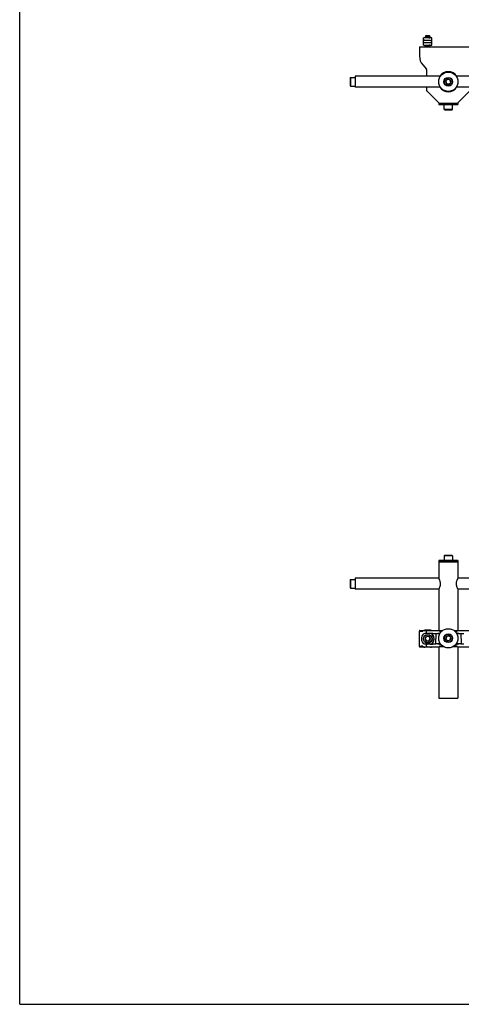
# Model space of a CAD drawing. Header units: inches. Extents: x 0 to 88, y 0 to 68.
# Tile 1 of 8: x 0 to 20.1, y 0 to 44.7. Entities that reach past the tile are written whole.
import ezdxf

# ---------------------------------------------------------------- set-up
doc = ezdxf.new("R2010")
doc.units = ezdxf.units.IN
doc.header["$LTSCALE"] = 4.84
doc.header["$MEASUREMENT"] = 0
doc.layers.get('0').update_dxf_attribs({"linetype": 'CONTINUOUS'})
for name, color, linetype in [('206380_1_BL2', 7, 'CONTINUOUS'), ('206381_206381_1_BL4', 7, 'CONTINUOUS'), ('206385_0_875OD_1_BL7', 7, 'CONTINUOUS'), ('206386_1_BL1', 7, 'CONTINUOUS'), ('206685_1_BL19', 7, 'CONTINUOUS'), ('807_2859_91760A321_1_BL5', 7, 'CONTINUOUS'), ('911_709_91090A107_1_BL33', 7, 'CONTINUOUS'), ('911_709_91090A107_1_BL6', 7, 'CONTINUOUS'), ('9206XXM_920614M_1_BL3', 7, 'CONTINUOUS'), ('9206XXM_920614M_1_BL8', 7, 'CONTINUOUS'), ('9206XXM_9206150M_1_BL0', 7, 'CONTINUOUS')]:
    doc.layers.add(name, color=color, linetype=linetype)

# ---------------------------------------------------------------- blocks, each defined once
blk = doc.blocks.new('9206XXM_9206150M_1_BL0', base_point=(15.118, 30.498))
at = {"layer": '9206XXM_9206150M_1_BL0', "color": 7, "linetype": 'CONTINUOUS'}
for p, q in [((15, 42.074), (15.02, 42.094)), ((15, 42.074), (15, 41.72)), ((15.02, 42.094), (15.02, 41.7)), ((15.02, 42.094), (15.236, 42.094)), ((15, 41.72), (15.02, 41.7)), ((15.02, 41.7), (15.236, 41.7)), ((15, 19.277), (15.02, 19.297)), ((15, 19.277), (15, 18.923)), ((15.02, 19.297), (15.02, 18.903)), ((15.02, 19.297), (15.236, 19.297)), ((15, 18.922), (15.02, 18.903)), ((15.02, 18.903), (15.236, 18.903))]:
    blk.add_line(p, q, dxfattribs=at)
blk = doc.blocks.new('206386_1_BL1', base_point=(17.891, 30.498))
at = {"layer": '206386_1_BL1', "color": 7, "linetype": 'CONTINUOUS'}
for p, q in [((15.236, 42.147), (15.236, 41.647)), ((19.103, 42.147), (15.236, 42.147)), ((20.546, 42.147), (19.82, 42.147)), ((19.102, 41.647), (15.236, 41.647)), ((20.546, 41.647), (19.82, 41.647)), ((15.236, 19.35), (15.236, 18.85)), ((19.027, 19.35), (15.236, 19.35)), ((20.546, 19.35), (19.896, 19.35)), ((19.027, 18.85), (15.236, 18.85)), ((20.546, 18.85), (19.896, 18.85))]:
    blk.add_line(p, q, dxfattribs=at)
blk = doc.blocks.new('206380_1_BL2', base_point=(38.582, 29.85))
at = {"layer": '206380_1_BL2', "color": 7, "linetype": 'CONTINUOUS'}
for p, q in [((18.146, 43.476), (18.15, 43.061)), ((18.146, 43.476), (20.776, 43.476)), ((18.15, 43.061), (18.157, 43.061)), ((18.317, 42.679), (18.298, 42.663)), ((18.298, 42.663), (18.467, 42.462)), ((18.473, 42.446), (18.473, 42.147)), ((18.473, 41.647), (18.473, 41.498)), ((18.481, 41.481), (19.045, 40.916)), ((19.878, 40.916), (20.442, 41.481)), ((19.151, 40.909), (19.063, 40.909)), ((19.86, 40.909), (19.772, 40.909)), ((18.146, 16.25), (18.146, 16.95)), ((18.171, 16.975), (19.024, 16.975)), ((18.634, 16.836), (18.395, 16.836)), ((18.473, 16.869), (18.473, 16.941)), ((18.757, 16.843), (18.887, 16.843)), ((18.987, 16.849), (18.987, 16.849)), ((18.989, 16.849), (18.99, 16.849)), ((18.991, 16.96), (18.99, 16.96)), ((18.99, 16.849), (18.991, 16.849)), ((18.993, 16.96), (18.991, 16.96)), ((18.991, 16.849), (18.992, 16.849)), ((18.992, 16.849), (18.995, 16.849)), ((18.995, 16.96), (18.993, 16.96)), ((18.993, 16.836), (19.024, 16.836)), ((18.999, 16.96), (18.995, 16.96)), ((18.995, 16.849), (18.998, 16.849)), ((18.998, 16.849), (19.004, 16.85)), ((19.003, 16.96), (18.999, 16.96)), ((19.009, 16.96), (19.003, 16.96)), ((19.004, 16.85), (19.013, 16.85)), ((19.019, 16.959), (19.009, 16.96)), ((19.013, 16.85), (19.023, 16.85)), ((19.033, 16.959), (19.019, 16.959)), ((19.023, 16.85), (19.039, 16.85)), ((19.05, 16.959), (19.033, 16.959)), ((19.039, 16.85), (19.059, 16.851)), ((19.071, 16.958), (19.05, 16.959)), ((19.059, 16.851), (19.083, 16.851)), ((19.063, 16.952), (19.178, 16.952)), ((19.094, 16.857), (19.063, 16.857)), ((19.094, 16.958), (19.071, 16.958)), ((19.083, 16.851), (19.09, 16.851)), ((19.121, 16.958), (19.094, 16.958)), ((19.152, 16.958), (19.121, 16.958)), ((19.184, 16.957), (19.152, 16.958)), ((19.747, 16.958), (19.739, 16.957)), ((19.745, 16.952), (19.86, 16.952)), ((19.779, 16.958), (19.747, 16.958)), ((19.812, 16.958), (19.779, 16.958)), ((19.84, 16.958), (19.812, 16.958)), ((19.86, 16.857), (19.829, 16.857)), ((19.832, 16.851), (19.856, 16.851)), ((19.864, 16.959), (19.84, 16.958)), ((19.856, 16.851), (19.876, 16.851)), ((19.884, 16.959), (19.864, 16.959)), ((19.876, 16.851), (19.892, 16.85)), ((19.9, 16.959), (19.884, 16.959)), ((19.892, 16.85), (19.906, 16.85)), ((19.899, 16.975), (20.751, 16.975)), ((19.899, 16.836), (19.93, 16.836)), ((19.91, 16.959), (19.9, 16.959)), ((19.906, 16.85), (19.916, 16.85)), ((19.919, 16.96), (19.91, 16.959)), ((19.916, 16.85), (19.922, 16.85)), ((19.925, 16.96), (19.919, 16.96)), ((19.922, 16.85), (19.926, 16.849)), ((19.928, 16.96), (19.925, 16.96)), ((19.926, 16.849), (19.929, 16.849)), ((19.93, 16.96), (19.928, 16.96)), ((19.929, 16.849), (19.931, 16.849)), ((19.932, 16.96), (19.93, 16.96)), ((19.931, 16.849), (19.932, 16.849)), ((19.933, 16.96), (19.932, 16.96)), ((19.934, 16.96), (19.933, 16.96)), ((19.936, 16.96), (19.936, 16.96)), ((20.036, 16.843), (20.166, 16.843)), ((19.024, 16.225), (18.171, 16.225)), ((18.395, 16.364), (18.634, 16.364)), ((18.473, 16.259), (18.473, 16.331)), ((18.887, 16.356), (18.757, 16.356)), ((18.987, 16.239), (18.987, 16.239)), ((18.989, 16.239), (18.99, 16.239)), ((18.991, 16.35), (18.99, 16.35)), ((18.99, 16.239), (18.991, 16.239)), ((18.993, 16.35), (18.991, 16.35)), ((18.991, 16.239), (18.992, 16.239)), ((18.992, 16.239), (18.995, 16.239)), ((19.024, 16.363), (18.993, 16.363)), ((18.995, 16.35), (18.993, 16.35)), ((18.999, 16.35), (18.995, 16.35)), ((18.995, 16.239), (18.998, 16.239)), ((18.998, 16.239), (19.004, 16.24)), ((19.003, 16.35), (18.999, 16.35)), ((19.009, 16.35), (19.003, 16.35)), ((19.004, 16.24), (19.013, 16.24)), ((19.019, 16.349), (19.009, 16.35)), ((19.013, 16.24), (19.023, 16.24)), ((19.033, 16.349), (19.019, 16.349)), ((19.023, 16.24), (19.039, 16.24)), ((19.05, 16.349), (19.033, 16.349)), ((19.039, 16.24), (19.059, 16.241)), ((19.071, 16.348), (19.05, 16.349)), ((19.059, 16.241), (19.083, 16.241)), ((19.063, 16.342), (19.123, 16.342)), ((19.233, 16.247), (19.063, 16.247)), ((19.094, 16.348), (19.071, 16.348)), ((19.083, 16.241), (19.111, 16.241)), ((19.119, 16.348), (19.094, 16.348)), ((19.111, 16.241), (19.144, 16.242)), ((19.144, 16.242), (19.176, 16.242)), ((19.176, 16.242), (19.211, 16.242)), ((19.211, 16.242), (19.241, 16.242)), ((19.682, 16.242), (19.719, 16.242)), ((19.86, 16.247), (19.69, 16.247)), ((19.719, 16.242), (19.754, 16.242)), ((19.754, 16.242), (19.787, 16.241)), ((19.787, 16.241), (19.816, 16.241)), ((19.8, 16.342), (19.86, 16.342)), ((19.812, 16.348), (19.804, 16.348)), ((19.84, 16.348), (19.812, 16.348)), ((19.816, 16.241), (19.841, 16.241)), ((19.864, 16.349), (19.84, 16.348)), ((19.841, 16.241), (19.863, 16.241)), ((19.863, 16.241), (19.882, 16.24)), ((19.884, 16.349), (19.864, 16.349)), ((19.882, 16.24), (19.897, 16.24)), ((19.9, 16.349), (19.884, 16.349)), ((19.897, 16.24), (19.91, 16.24)), ((19.93, 16.363), (19.899, 16.363)), ((20.751, 16.225), (19.899, 16.225)), ((19.91, 16.349), (19.9, 16.349)), ((19.919, 16.35), (19.91, 16.349)), ((19.91, 16.24), (19.919, 16.24)), ((19.925, 16.35), (19.919, 16.35)), ((19.919, 16.24), (19.924, 16.239)), ((19.924, 16.239), (19.928, 16.239)), ((19.928, 16.35), (19.925, 16.35)), ((19.93, 16.35), (19.928, 16.35)), ((19.928, 16.239), (19.93, 16.239)), ((19.932, 16.35), (19.93, 16.35)), ((19.933, 16.35), (19.932, 16.35)), ((19.934, 16.35), (19.933, 16.35)), ((19.936, 16.35), (19.936, 16.35)), ((20.166, 16.356), (20.036, 16.356))]:
    blk.add_line(p, q, dxfattribs=at)
for points in [[(18.99, 16.96), (18.989, 16.96), (18.988, 16.96), (18.988, 16.96), (18.988, 16.96), (18.987, 16.96), (18.987, 16.96), (18.987, 16.96)], [(18.987, 16.849), (18.987, 16.849), (18.987, 16.849), (18.988, 16.849), (18.988, 16.849), (18.988, 16.849), (18.989, 16.849)], [(19.932, 16.849), (19.934, 16.849), (19.934, 16.849), (19.935, 16.849), (19.935, 16.849), (19.935, 16.849), (19.935, 16.849), (19.936, 16.849), (19.936, 16.849)], [(19.936, 16.96), (19.936, 16.96), (19.936, 16.96), (19.935, 16.96), (19.935, 16.96), (19.935, 16.96), (19.934, 16.96)], [(18.99, 16.35), (18.989, 16.35), (18.988, 16.35), (18.988, 16.35), (18.988, 16.35), (18.987, 16.35), (18.987, 16.35), (18.987, 16.35)], [(18.987, 16.239), (18.987, 16.239), (18.987, 16.239), (18.988, 16.239), (18.988, 16.239), (18.988, 16.239), (18.989, 16.239)], [(19.93, 16.239), (19.932, 16.239), (19.932, 16.239)], [(19.932, 16.239), (19.934, 16.239), (19.934, 16.239), (19.935, 16.239), (19.935, 16.239), (19.935, 16.239), (19.935, 16.239), (19.936, 16.239), (19.936, 16.239)], [(19.936, 16.35), (19.936, 16.35), (19.936, 16.35), (19.935, 16.35), (19.935, 16.35), (19.935, 16.35), (19.934, 16.35)]]:
    blk.add_lwpolyline(points, dxfattribs=at)
for centre, radius, start, end in [((18.775, 43.067), 0.625, 180.5, 220.2173), ((18.448, 42.446), 0.025, 360, 40.2173), ((19.461, 41.897), 0.454, 33.4838, 146.5164), ((19.461, 41.897), 0.454, 213.4838, 326.5164), ((18.498, 41.498), 0.025, 180, 225), ((19.063, 40.934), 0.025, 225, 270), ((19.86, 40.934), 0.025, 270, 315), ((18.175, 16.946), 0.025, 134.997, 179.9956), ((18.524, 16.6), 0.288, 133.5992, 226.4008), ((18.395, 16.735), 0.101, 90, 133.5992), ((18.498, 16.941), 0.025, 90.0017, 179.9959), ((18.498, 16.869), 0.025, 180.0041, 269.9983), ((18.764, -1.571), 18.414, 90.0223, 90.3933), ((18.641, 16.698), 0.135, 40.0716, 42.5562), ((18.524, 16.6), 0.288, 319.9326, 40.0674), ((18.524, 16.6), 0.294, 318.7126, 41.2874), ((18.175, 16.253), 0.025, 180.0083, 269.9916), ((18.395, 16.465), 0.101, 226.4008, 270), ((18.498, 16.331), 0.025, 90.0017, 179.9959), ((18.498, 16.259), 0.025, 180.0041, 269.9983), ((18.784, 40.241), 23.885, 269.6491, 269.9352), ((18.641, 16.501), 0.135, 317.4438, 319.9284)]:
    blk.add_arc(centre, radius, start, end, dxfattribs=at)
for centre, major_axis, start_param, end_param in [((18.171, 16.95), (0.0177, -0.0177), 2.356233, 3.926953), ((18.171, 16.25), (0.0177, 0.0177), -3.926953, -2.356233)]:
    blk.add_ellipse(centre, major_axis=major_axis, ratio=0.999924, start_param=start_param, end_param=end_param, dxfattribs=at)
for points, knots in [([(18.15, 16.946), (18.15, 16.946), (18.15, 16.946), (18.15, 16.946), (18.151, 16.946), (18.152, 16.946), (18.153, 16.946), (18.154, 16.945), (18.156, 16.945), (18.158, 16.945), (18.161, 16.945), (18.166, 16.945), (18.173, 16.945), (18.181, 16.944), (18.189, 16.944), (18.199, 16.944), (18.21, 16.944), (18.223, 16.944), (18.241, 16.943), (18.266, 16.943), (18.287, 16.943), (18.298, 16.943)], [0, 0, 0, 0, 0.000754, 0.001961, 0.005814, 0.011622, 0.019394, 0.029132, 0.040835, 0.054501, 0.070124, 0.107209, 0.152018, 0.20448, 0.264492, 0.331935, 0.406685, 0.488607, 0.577551, 0.775869, 1, 1, 1, 1]), ([(18.317, 16.968), (18.316, 16.968), (18.313, 16.967), (18.31, 16.966), (18.306, 16.963), (18.302, 16.959), (18.299, 16.952), (18.298, 16.946), (18.298, 16.943)], [0, 0, 0, 0, 0.108137, 0.219451, 0.335781, 0.458425, 0.721138, 1, 1, 1, 1]), ([(18.74, 16.789), (18.733, 16.796), (18.718, 16.81), (18.692, 16.824), (18.664, 16.834), (18.644, 16.836), (18.634, 16.836)], [0, 0, 0, 0, 0.250082, 0.500033, 0.750027, 1, 1, 1, 1]), ([(18.298, 16.257), (18.287, 16.257), (18.266, 16.256), (18.241, 16.256), (18.223, 16.256), (18.21, 16.255), (18.199, 16.255), (18.189, 16.255), (18.181, 16.255), (18.173, 16.255), (18.166, 16.254), (18.161, 16.254), (18.158, 16.254), (18.156, 16.254), (18.154, 16.254), (18.153, 16.254), (18.152, 16.254), (18.151, 16.254), (18.15, 16.253), (18.15, 16.253), (18.15, 16.253), (18.15, 16.253)], [0, 0, 0, 0, 0.224131, 0.422449, 0.511393, 0.593315, 0.668065, 0.735508, 0.79552, 0.847982, 0.892791, 0.929876, 0.945499, 0.959165, 0.970868, 0.980606, 0.988378, 0.994186, 0.998039, 0.999246, 1, 1, 1, 1]), ([(18.298, 16.257), (18.298, 16.253), (18.299, 16.247), (18.302, 16.241), (18.303, 16.239)], [0, 0, 0, 0, 0.514842, 1, 1, 1, 1]), ([(18.303, 16.239), (18.305, 16.237), (18.308, 16.234), (18.313, 16.232), (18.316, 16.232), (18.317, 16.232)], [0, 0, 0, 0, 0.519978, 0.763318, 1, 1, 1, 1]), ([(18.634, 16.364), (18.644, 16.364), (18.664, 16.366), (18.692, 16.375), (18.718, 16.39), (18.733, 16.403), (18.74, 16.41)], [0, 0, 0, 0, 0.249973, 0.499967, 0.749918, 1, 1, 1, 1])]:
    blk.add_open_spline(points, degree=3, knots=knots, dxfattribs=at)
blk = doc.blocks.new('9206XXM_920614M_1_BL3', base_point=(38.763, 31.122))
at = {"layer": '9206XXM_920614M_1_BL3', "color": 7, "linetype": 'CONTINUOUS'}
for p, q in [((19.439, 42.009), (19.354, 41.933)), ((19.354, 41.933), (19.376, 41.822)), ((19.376, 41.822), (19.484, 41.786)), ((19.547, 41.972), (19.439, 42.009)), ((19.484, 41.786), (19.569, 41.861)), ((19.569, 41.861), (19.547, 41.972)), ((19.284, 20.387), (19.265, 20.367)), ((19.265, 20.367), (19.265, 20.151)), ((19.658, 20.367), (19.265, 20.367)), ((19.639, 20.387), (19.284, 20.387)), ((19.639, 20.387), (19.658, 20.367)), ((19.658, 20.367), (19.658, 20.151))]:
    blk.add_line(p, q, dxfattribs=at)
for radius in [0.197, 0.177, 0.114]:
    blk.add_circle((19.461, 41.897), radius, dxfattribs=at)
blk = doc.blocks.new('206381_206381_1_BL4', base_point=(38.763, 29.265))
at = {"layer": '206381_206381_1_BL4', "color": 7, "linetype": 'CONTINUOUS'}
for p, q in [((18.89, 16.802), (18.883, 16.398)), ((19.071, 16.817), (18.905, 16.817)), ((20.018, 16.817), (19.852, 16.817)), ((20.033, 16.802), (20.04, 16.398)), ((18.898, 16.383), (19.094, 16.383)), ((19.829, 16.383), (20.025, 16.383))]:
    blk.add_line(p, q, dxfattribs=at)
for centre, radius, start, end in [((19.461, 41.897), 0.453, 33.5387, 146.4613), ((19.461, 41.897), 0.453, 213.5387, 326.4613), ((19.221, 41.4), 0.0992, 58.8193, 63.8212), ((19.702, 41.4), 0.0992, 116.1793, 121.1782), ((18.905, 16.802), 0.015, 90, 179), ((20.018, 16.802), 0.015, 1, 90), ((18.898, 16.398), 0.015, 179, 270), ((20.025, 16.398), 0.015, 270, 1)]:
    blk.add_arc(centre, radius, start, end, dxfattribs=at)
blk = doc.blocks.new('807_2859_91760A321_1_BL5', base_point=(18.524, 30.192))
at = {"layer": '807_2859_91760A321_1_BL5', "color": 7, "linetype": 'CONTINUOUS'}
for p, q in [((18.432, 43.949), (18.406, 43.934)), ((18.406, 43.929), (18.406, 43.934)), ((18.406, 43.934), (18.406, 43.934)), ((18.406, 43.929), (18.406, 43.928)), ((18.406, 43.928), (18.431, 43.914)), ((18.432, 43.91), (18.406, 43.895)), ((18.406, 43.894), (18.406, 43.895)), ((18.406, 43.889), (18.406, 43.894)), ((18.406, 43.889), (18.407, 43.888)), ((18.406, 43.889), (18.406, 43.889)), ((18.441, 43.981), (18.415, 43.963)), ((18.415, 43.962), (18.431, 43.953)), ((18.431, 43.953), (18.431, 43.949)), ((18.431, 43.914), (18.431, 43.909)), ((18.607, 43.981), (18.441, 43.981)), ((18.607, 43.981), (18.617, 43.973)), ((18.614, 43.972), (18.617, 43.973)), ((18.616, 43.972), (18.617, 43.973)), ((18.616, 43.933), (18.642, 43.948)), ((18.616, 43.894), (18.642, 43.908)), ((18.617, 43.973), (18.617, 43.968)), ((18.642, 43.954), (18.617, 43.968)), ((18.617, 43.933), (18.617, 43.929)), ((18.642, 43.915), (18.617, 43.929)), ((18.617, 43.894), (18.617, 43.889)), ((18.619, 43.888), (18.617, 43.89)), ((18.642, 43.953), (18.642, 43.954)), ((18.642, 43.948), (18.642, 43.953)), ((18.642, 43.948), (18.642, 43.948)), ((18.642, 43.914), (18.642, 43.915)), ((18.642, 43.909), (18.642, 43.914)), ((18.642, 43.909), (18.642, 43.908)), ((18.429, 43.554), (18.406, 43.54)), ((18.406, 43.535), (18.406, 43.54)), ((18.406, 43.54), (18.406, 43.54)), ((18.406, 43.535), (18.406, 43.534)), ((18.406, 43.534), (18.431, 43.52)), ((18.432, 43.516), (18.406, 43.501)), ((18.406, 43.496), (18.406, 43.501)), ((18.406, 43.501), (18.406, 43.501)), ((18.406, 43.496), (18.406, 43.495)), ((18.406, 43.495), (18.431, 43.481)), ((18.431, 43.52), (18.431, 43.516)), ((18.431, 43.481), (18.431, 43.476)), ((18.432, 43.477), (18.431, 43.476)), ((18.616, 43.539), (18.641, 43.554)), ((18.616, 43.5), (18.642, 43.515)), ((18.617, 43.54), (18.617, 43.535)), ((18.642, 43.521), (18.617, 43.535)), ((18.617, 43.5), (18.617, 43.496)), ((18.642, 43.481), (18.617, 43.496)), ((18.641, 43.554), (18.636, 43.553)), ((18.642, 43.52), (18.642, 43.521)), ((18.642, 43.515), (18.642, 43.52)), ((18.642, 43.515), (18.642, 43.515)), ((18.642, 43.476), (18.642, 43.481)), ((18.642, 43.481), (18.642, 43.481)), ((18.489, 16.708), (18.413, 16.624)), ((18.413, 16.624), (18.448, 16.515)), ((18.6, 16.684), (18.489, 16.708)), ((18.559, 16.491), (18.635, 16.576)), ((18.635, 16.576), (18.6, 16.684)), ((18.448, 16.515), (18.559, 16.491))]:
    blk.add_line(p, q, dxfattribs=at)
for radius in [0.197, 0.185, 0.114]:
    blk.add_circle((18.524, 16.6), radius, dxfattribs=at)
for points, knots in [([(18.406, 43.934), (18.406, 43.934), (18.407, 43.934), (18.408, 43.935), (18.409, 43.935), (18.41, 43.935), (18.411, 43.935), (18.414, 43.936), (18.417, 43.936), (18.421, 43.937), (18.427, 43.937), (18.433, 43.938), (18.44, 43.938), (18.447, 43.939), (18.455, 43.94), (18.463, 43.94), (18.475, 43.941), (18.491, 43.942), (18.511, 43.943), (18.531, 43.944), (18.551, 43.945), (18.57, 43.946), (18.587, 43.947), (18.601, 43.948), (18.611, 43.949), (18.617, 43.949), (18.623, 43.95), (18.628, 43.95), (18.633, 43.951), (18.635, 43.951), (18.636, 43.951)], [0, 0, 0, 0, 0.002627, 0.006117, 0.010494, 0.015767, 0.021933, 0.028985, 0.045706, 0.065821, 0.089187, 0.115635, 0.144974, 0.176992, 0.211454, 0.248113, 0.286697, 0.368509, 0.454509, 0.542184, 0.628968, 0.712328, 0.789824, 0.859192, 0.890183, 0.91841, 0.943671, 0.965791, 0.984612, 1, 1, 1, 1]), ([(18.636, 43.946), (18.635, 43.946), (18.632, 43.946), (18.628, 43.945), (18.623, 43.945), (18.617, 43.944), (18.61, 43.944), (18.6, 43.943), (18.585, 43.942), (18.567, 43.941), (18.547, 43.94), (18.526, 43.939), (18.506, 43.937), (18.486, 43.936), (18.467, 43.935), (18.452, 43.934), (18.442, 43.934), (18.434, 43.933), (18.428, 43.933), (18.422, 43.932), (18.418, 43.932), (18.415, 43.931), (18.413, 43.931), (18.412, 43.931), (18.41, 43.93), (18.409, 43.93), (18.408, 43.93), (18.407, 43.93), (18.406, 43.929), (18.406, 43.929), (18.406, 43.929), (18.406, 43.929), (18.406, 43.929), (18.406, 43.929)], [0, 0, 0, 0, 0.015886, 0.035412, 0.058431, 0.084763, 0.114219, 0.146573, 0.218961, 0.299682, 0.386223, 0.47589, 0.565895, 0.653433, 0.735785, 0.810398, 0.844067, 0.874958, 0.902832, 0.927474, 0.948695, 0.957971, 0.966333, 0.973767, 0.980262, 0.985811, 0.990409, 0.994064, 0.996801, 0.997846, 0.998699, 0.999395, 1, 1, 1, 1]), ([(18.406, 43.895), (18.406, 43.895), (18.407, 43.895), (18.408, 43.895), (18.409, 43.896), (18.41, 43.896), (18.411, 43.896), (18.414, 43.896), (18.417, 43.897), (18.421, 43.897), (18.427, 43.898), (18.433, 43.899), (18.44, 43.899), (18.447, 43.9), (18.455, 43.9), (18.463, 43.901), (18.475, 43.901), (18.491, 43.902), (18.511, 43.903), (18.531, 43.904), (18.551, 43.905), (18.57, 43.907), (18.587, 43.908), (18.601, 43.909), (18.611, 43.909), (18.617, 43.91), (18.623, 43.91), (18.628, 43.911), (18.633, 43.911), (18.635, 43.912), (18.636, 43.912)], [0, 0, 0, 0, 0.002627, 0.006116, 0.010494, 0.015767, 0.021933, 0.028984, 0.045705, 0.065821, 0.089187, 0.115635, 0.144974, 0.176991, 0.211454, 0.248113, 0.286697, 0.368509, 0.454509, 0.542184, 0.628969, 0.712328, 0.789824, 0.859192, 0.890183, 0.918411, 0.943671, 0.965791, 0.984612, 1, 1, 1, 1]), ([(18.636, 43.907), (18.635, 43.907), (18.632, 43.906), (18.628, 43.906), (18.623, 43.905), (18.617, 43.905), (18.61, 43.904), (18.6, 43.903), (18.585, 43.903), (18.567, 43.902), (18.547, 43.9), (18.526, 43.899), (18.506, 43.898), (18.486, 43.897), (18.467, 43.896), (18.452, 43.895), (18.442, 43.894), (18.434, 43.894), (18.428, 43.893), (18.422, 43.893), (18.418, 43.892), (18.415, 43.892), (18.413, 43.891), (18.412, 43.891), (18.41, 43.891), (18.409, 43.891), (18.408, 43.89), (18.407, 43.89), (18.406, 43.89), (18.406, 43.89), (18.406, 43.89), (18.406, 43.89), (18.406, 43.889), (18.406, 43.889)], [0, 0, 0, 0, 0.015886, 0.035412, 0.05843, 0.084763, 0.114219, 0.146572, 0.21896, 0.299681, 0.386222, 0.475889, 0.565894, 0.653432, 0.735784, 0.810397, 0.844067, 0.874958, 0.902832, 0.927475, 0.948695, 0.957972, 0.966334, 0.973768, 0.980263, 0.985812, 0.99041, 0.994065, 0.996802, 0.997847, 0.998699, 0.999395, 1, 1, 1, 1]), ([(18.415, 43.963), (18.415, 43.963), (18.416, 43.963), (18.416, 43.963), (18.416, 43.963), (18.417, 43.963), (18.418, 43.963), (18.419, 43.963), (18.42, 43.963), (18.423, 43.964), (18.427, 43.964), (18.431, 43.964), (18.436, 43.965), (18.442, 43.965), (18.448, 43.965), (18.455, 43.966), (18.462, 43.966), (18.472, 43.966), (18.486, 43.967), (18.504, 43.967), (18.521, 43.968), (18.539, 43.968), (18.556, 43.969), (18.572, 43.97), (18.584, 43.97), (18.593, 43.971), (18.598, 43.971), (18.603, 43.971), (18.608, 43.972), (18.611, 43.972), (18.613, 43.972), (18.614, 43.972)], [0, 0, 0, 0, 0.000706, 0.001621, 0.004107, 0.007492, 0.011785, 0.016987, 0.023099, 0.038031, 0.056532, 0.078518, 0.103815, 0.132229, 0.163549, 0.197552, 0.233982, 0.272565, 0.355074, 0.442731, 0.53291, 0.622719, 0.709238, 0.789681, 0.861414, 0.893222, 0.921886, 0.947096, 0.96864, 0.98633, 1, 1, 1, 1]), ([(18.415, 43.962), (18.415, 43.962), (18.415, 43.962), (18.415, 43.962), (18.415, 43.962), (18.415, 43.963), (18.415, 43.963), (18.415, 43.963)], [0, 0, 0, 0, 0.318755, 0.53636, 0.63069, 0.732667, 1, 1, 1, 1]), ([(18.431, 43.953), (18.431, 43.953), (18.431, 43.953), (18.432, 43.954), (18.432, 43.954), (18.432, 43.954), (18.432, 43.954), (18.433, 43.954), (18.434, 43.955), (18.435, 43.955), (18.436, 43.955), (18.438, 43.956), (18.441, 43.956), (18.444, 43.957), (18.449, 43.957), (18.456, 43.958), (18.464, 43.959), (18.472, 43.959), (18.479, 43.96), (18.486, 43.961), (18.494, 43.961), (18.502, 43.962), (18.51, 43.962), (18.518, 43.963), (18.529, 43.963), (18.542, 43.964), (18.558, 43.965), (18.572, 43.967), (18.583, 43.967), (18.591, 43.968), (18.597, 43.969), (18.601, 43.969), (18.606, 43.97), (18.609, 43.97), (18.611, 43.971), (18.612, 43.971)], [0, 0, 0, 0, 0.000766, 0.001602, 0.00257, 0.003708, 0.006584, 0.010338, 0.015012, 0.020621, 0.027169, 0.034646, 0.052345, 0.073605, 0.098264, 0.126139, 0.190651, 0.226794, 0.265167, 0.305468, 0.347386, 0.390597, 0.434769, 0.479557, 0.524609, 0.614107, 0.700491, 0.781078, 0.853363, 0.885678, 0.915108, 0.941435, 0.96447, 0.984038, 1, 1, 1, 1]), ([(18.431, 43.914), (18.431, 43.914), (18.431, 43.914), (18.432, 43.914), (18.432, 43.914), (18.432, 43.915), (18.432, 43.915), (18.433, 43.915), (18.434, 43.915), (18.435, 43.916), (18.436, 43.916), (18.438, 43.916), (18.441, 43.917), (18.444, 43.917), (18.449, 43.918), (18.456, 43.919), (18.464, 43.919), (18.472, 43.92), (18.479, 43.921), (18.486, 43.921), (18.494, 43.922), (18.502, 43.922), (18.51, 43.923), (18.518, 43.923), (18.529, 43.924), (18.542, 43.925), (18.558, 43.926), (18.572, 43.927), (18.583, 43.928), (18.591, 43.929), (18.597, 43.929), (18.601, 43.93), (18.606, 43.93), (18.609, 43.931), (18.611, 43.931), (18.612, 43.932)], [0, 0, 0, 0, 0.000766, 0.001603, 0.002571, 0.003709, 0.006585, 0.01034, 0.015014, 0.020623, 0.02717, 0.034648, 0.052346, 0.073607, 0.098265, 0.126141, 0.190653, 0.226796, 0.265168, 0.30547, 0.347388, 0.390599, 0.434771, 0.479558, 0.52461, 0.614108, 0.700492, 0.781079, 0.853363, 0.885678, 0.915108, 0.941435, 0.964469, 0.984038, 1, 1, 1, 1]), ([(18.612, 43.966), (18.611, 43.966), (18.609, 43.965), (18.606, 43.965), (18.602, 43.964), (18.596, 43.964), (18.589, 43.963), (18.581, 43.962), (18.572, 43.962), (18.56, 43.961), (18.546, 43.96), (18.53, 43.959), (18.517, 43.958), (18.507, 43.957), (18.499, 43.956), (18.492, 43.956), (18.482, 43.955), (18.471, 43.955), (18.461, 43.954), (18.454, 43.953), (18.449, 43.952), (18.445, 43.952), (18.441, 43.951), (18.438, 43.951), (18.436, 43.95), (18.434, 43.95), (18.433, 43.95), (18.433, 43.949), (18.432, 43.949), (18.432, 43.949)], [0, 0, 0, 0, 0.015349, 0.03405, 0.055979, 0.080984, 0.139527, 0.172665, 0.208076, 0.284677, 0.367129, 0.453066, 0.540027, 0.583113, 0.625517, 0.666937, 0.707078, 0.782389, 0.849295, 0.878992, 0.905901, 0.929829, 0.95061, 0.968098, 0.982187, 0.987933, 0.992809, 0.996823, 1, 1, 1, 1]), ([(18.612, 43.927), (18.611, 43.927), (18.609, 43.926), (18.606, 43.926), (18.602, 43.925), (18.596, 43.924), (18.589, 43.924), (18.581, 43.923), (18.572, 43.922), (18.56, 43.921), (18.546, 43.92), (18.53, 43.919), (18.517, 43.918), (18.507, 43.918), (18.499, 43.917), (18.492, 43.917), (18.482, 43.916), (18.471, 43.915), (18.461, 43.914), (18.454, 43.913), (18.449, 43.913), (18.445, 43.912), (18.441, 43.912), (18.438, 43.911), (18.436, 43.911), (18.434, 43.91), (18.433, 43.91), (18.433, 43.91), (18.432, 43.91), (18.432, 43.91)], [0, 0, 0, 0, 0.015349, 0.03405, 0.055979, 0.080984, 0.139527, 0.172665, 0.208076, 0.284676, 0.367128, 0.453065, 0.540027, 0.583112, 0.625517, 0.666937, 0.707079, 0.782389, 0.849295, 0.878992, 0.905902, 0.929829, 0.95061, 0.968099, 0.982187, 0.987934, 0.992809, 0.996823, 1, 1, 1, 1]), ([(18.58, 43.888), (18.582, 43.889), (18.585, 43.889), (18.59, 43.889), (18.595, 43.89), (18.599, 43.89), (18.603, 43.891), (18.607, 43.891), (18.609, 43.892), (18.611, 43.892), (18.612, 43.892)], [0, 0, 0, 0, 0.169071, 0.32713, 0.473302, 0.606756, 0.726777, 0.832702, 0.923938, 1, 1, 1, 1]), ([(18.612, 43.971), (18.612, 43.971), (18.613, 43.971), (18.614, 43.972), (18.615, 43.972), (18.616, 43.972), (18.616, 43.972)], [0, 0, 0, 0, 0.323601, 0.597995, 0.82321, 1, 1, 1, 1]), ([(18.617, 43.968), (18.617, 43.968), (18.616, 43.968), (18.616, 43.968), (18.616, 43.967), (18.615, 43.967), (18.615, 43.967), (18.614, 43.967), (18.613, 43.966), (18.612, 43.966), (18.612, 43.966)], [0, 0, 0, 0, 0.0504, 0.114741, 0.199946, 0.309001, 0.44319, 0.60301, 0.788619, 1, 1, 1, 1]), ([(18.612, 43.932), (18.612, 43.932), (18.613, 43.932), (18.614, 43.932), (18.615, 43.933), (18.616, 43.933), (18.616, 43.933)], [0, 0, 0, 0, 0.324002, 0.598484, 0.823547, 1, 1, 1, 1]), ([(18.617, 43.929), (18.617, 43.929), (18.616, 43.928), (18.616, 43.928), (18.616, 43.928), (18.615, 43.928), (18.615, 43.927), (18.614, 43.927), (18.613, 43.927), (18.612, 43.927), (18.612, 43.927)], [0, 0, 0, 0, 0.050445, 0.11481, 0.200031, 0.309104, 0.443293, 0.603095, 0.788668, 1, 1, 1, 1]), ([(18.612, 43.892), (18.612, 43.892), (18.613, 43.893), (18.614, 43.893), (18.615, 43.893), (18.616, 43.893), (18.616, 43.894)], [0, 0, 0, 0, 0.324001, 0.598481, 0.823544, 1, 1, 1, 1]), ([(18.617, 43.889), (18.617, 43.889), (18.616, 43.889), (18.616, 43.889), (18.616, 43.889), (18.616, 43.889), (18.616, 43.888)], [0, 0, 0, 0, 0.171489, 0.38286, 0.655651, 1, 1, 1, 1]), ([(18.617, 43.973), (18.617, 43.973), (18.617, 43.973), (18.617, 43.973), (18.617, 43.973), (18.617, 43.973), (18.617, 43.973), (18.617, 43.973), (18.617, 43.973)], [0, 0, 0, 0, 0.317087, 0.533857, 0.628309, 0.730654, 0.852228, 1, 1, 1, 1]), ([(18.636, 43.951), (18.637, 43.951), (18.638, 43.952), (18.639, 43.952), (18.64, 43.952), (18.641, 43.952), (18.641, 43.953), (18.642, 43.953), (18.642, 43.953), (18.642, 43.953), (18.642, 43.953)], [0, 0, 0, 0, 0.218312, 0.409364, 0.57302, 0.709263, 0.818368, 0.86303, 0.901359, 1, 1, 1, 1]), ([(18.642, 43.948), (18.641, 43.948), (18.641, 43.948), (18.641, 43.947), (18.64, 43.947), (18.638, 43.947), (18.637, 43.947), (18.636, 43.946)], [0, 0, 0, 0, 0.071374, 0.157694, 0.37642, 0.657248, 1, 1, 1, 1]), ([(18.636, 43.912), (18.637, 43.912), (18.638, 43.912), (18.639, 43.912), (18.64, 43.913), (18.641, 43.913), (18.641, 43.913), (18.642, 43.913), (18.642, 43.914), (18.642, 43.914), (18.642, 43.914)], [0, 0, 0, 0, 0.218323, 0.409386, 0.573067, 0.709362, 0.81852, 0.863184, 0.901502, 1, 1, 1, 1]), ([(18.642, 43.908), (18.641, 43.908), (18.641, 43.908), (18.641, 43.908), (18.64, 43.908), (18.638, 43.907), (18.637, 43.907), (18.636, 43.907)], [0, 0, 0, 0, 0.071388, 0.157719, 0.376451, 0.657267, 1, 1, 1, 1]), ([(18.406, 43.54), (18.406, 43.541), (18.407, 43.541), (18.407, 43.541), (18.408, 43.541), (18.409, 43.541), (18.411, 43.542), (18.413, 43.542), (18.416, 43.542), (18.42, 43.543), (18.424, 43.543), (18.428, 43.544), (18.433, 43.544), (18.44, 43.545), (18.45, 43.546), (18.462, 43.546), (18.476, 43.547), (18.491, 43.548), (18.506, 43.549), (18.522, 43.55), (18.537, 43.55), (18.553, 43.551), (18.568, 43.552), (18.582, 43.553), (18.591, 43.554), (18.595, 43.554)], [0, 0, 0, 0, 0.002398, 0.005424, 0.009096, 0.013425, 0.024056, 0.037299, 0.053113, 0.071436, 0.092184, 0.115274, 0.1406, 0.168053, 0.228854, 0.29661, 0.370128, 0.448115, 0.529202, 0.611957, 0.694916, 0.776615, 0.855615, 0.930517, 1, 1, 1, 1]), ([(18.636, 43.553), (18.635, 43.552), (18.632, 43.552), (18.628, 43.552), (18.623, 43.551), (18.617, 43.55), (18.61, 43.55), (18.6, 43.549), (18.585, 43.548), (18.567, 43.547), (18.547, 43.546), (18.526, 43.545), (18.506, 43.544), (18.486, 43.543), (18.467, 43.542), (18.452, 43.541), (18.442, 43.54), (18.434, 43.539), (18.428, 43.539), (18.422, 43.538), (18.418, 43.538), (18.415, 43.537), (18.413, 43.537), (18.412, 43.537), (18.41, 43.537), (18.409, 43.536), (18.408, 43.536), (18.407, 43.536), (18.406, 43.536), (18.406, 43.535), (18.406, 43.535), (18.406, 43.535), (18.406, 43.535), (18.406, 43.535)], [0, 0, 0, 0, 0.015886, 0.035412, 0.05843, 0.084763, 0.114219, 0.146572, 0.218961, 0.299681, 0.386223, 0.47589, 0.565895, 0.653433, 0.735785, 0.810398, 0.844067, 0.874959, 0.902832, 0.927475, 0.948695, 0.957972, 0.966333, 0.973767, 0.980262, 0.985811, 0.990409, 0.994064, 0.996801, 0.997847, 0.998699, 0.999395, 1, 1, 1, 1]), ([(18.406, 43.501), (18.406, 43.501), (18.407, 43.501), (18.408, 43.502), (18.409, 43.502), (18.41, 43.502), (18.411, 43.502), (18.414, 43.503), (18.417, 43.503), (18.421, 43.504), (18.427, 43.504), (18.433, 43.505), (18.44, 43.505), (18.447, 43.506), (18.455, 43.507), (18.463, 43.507), (18.475, 43.508), (18.491, 43.509), (18.511, 43.51), (18.531, 43.511), (18.551, 43.512), (18.57, 43.513), (18.587, 43.514), (18.601, 43.515), (18.611, 43.516), (18.617, 43.516), (18.623, 43.517), (18.628, 43.517), (18.633, 43.518), (18.635, 43.518), (18.636, 43.518)], [0, 0, 0, 0, 0.002627, 0.006117, 0.010494, 0.015767, 0.021933, 0.028985, 0.045706, 0.065821, 0.089187, 0.115635, 0.144974, 0.176992, 0.211455, 0.248113, 0.286698, 0.368509, 0.454509, 0.542185, 0.628969, 0.712328, 0.789825, 0.859192, 0.890183, 0.918411, 0.943671, 0.965791, 0.984612, 1, 1, 1, 1]), ([(18.636, 43.513), (18.635, 43.513), (18.632, 43.513), (18.628, 43.512), (18.623, 43.512), (18.617, 43.511), (18.61, 43.511), (18.6, 43.51), (18.585, 43.509), (18.567, 43.508), (18.547, 43.507), (18.526, 43.506), (18.506, 43.504), (18.486, 43.503), (18.467, 43.502), (18.452, 43.501), (18.442, 43.501), (18.434, 43.5), (18.428, 43.499), (18.422, 43.499), (18.418, 43.498), (18.415, 43.498), (18.413, 43.498), (18.412, 43.498), (18.41, 43.497), (18.409, 43.497), (18.408, 43.497), (18.407, 43.497), (18.406, 43.496), (18.406, 43.496), (18.406, 43.496), (18.406, 43.496), (18.406, 43.496), (18.406, 43.496)], [0, 0, 0, 0, 0.015886, 0.035412, 0.058431, 0.084764, 0.11422, 0.146573, 0.218961, 0.299682, 0.386223, 0.47589, 0.565896, 0.653434, 0.735785, 0.810398, 0.844068, 0.874959, 0.902832, 0.927475, 0.948695, 0.957972, 0.966334, 0.973767, 0.980262, 0.985811, 0.990409, 0.994064, 0.996801, 0.997847, 0.998699, 0.999395, 1, 1, 1, 1]), ([(18.431, 43.52), (18.431, 43.52), (18.431, 43.52), (18.432, 43.521), (18.432, 43.521), (18.432, 43.521), (18.432, 43.521), (18.433, 43.521), (18.434, 43.522), (18.435, 43.522), (18.436, 43.522), (18.438, 43.523), (18.441, 43.523), (18.444, 43.524), (18.449, 43.524), (18.456, 43.525), (18.464, 43.526), (18.472, 43.526), (18.479, 43.527), (18.486, 43.527), (18.494, 43.528), (18.502, 43.528), (18.51, 43.529), (18.518, 43.53), (18.529, 43.53), (18.542, 43.531), (18.558, 43.532), (18.572, 43.534), (18.583, 43.534), (18.591, 43.535), (18.597, 43.536), (18.601, 43.536), (18.606, 43.537), (18.609, 43.537), (18.611, 43.538), (18.612, 43.538)], [0, 0, 0, 0, 0.000766, 0.001603, 0.00257, 0.003709, 0.006584, 0.010339, 0.015012, 0.020622, 0.027169, 0.034646, 0.052345, 0.073605, 0.098264, 0.12614, 0.190652, 0.226795, 0.265167, 0.305469, 0.347387, 0.390598, 0.43477, 0.479557, 0.524609, 0.614107, 0.700491, 0.781079, 0.853363, 0.885678, 0.915108, 0.941435, 0.964469, 0.984038, 1, 1, 1, 1]), ([(18.431, 43.481), (18.431, 43.481), (18.431, 43.481), (18.432, 43.481), (18.432, 43.481), (18.432, 43.482), (18.432, 43.482), (18.433, 43.482), (18.434, 43.482), (18.435, 43.482), (18.436, 43.483), (18.438, 43.483), (18.441, 43.484), (18.444, 43.484), (18.449, 43.485), (18.456, 43.486), (18.464, 43.486), (18.472, 43.487), (18.479, 43.488), (18.486, 43.488), (18.494, 43.489), (18.502, 43.489), (18.51, 43.49), (18.518, 43.49), (18.529, 43.491), (18.542, 43.492), (18.558, 43.493), (18.572, 43.494), (18.583, 43.495), (18.591, 43.496), (18.597, 43.496), (18.601, 43.497), (18.606, 43.497), (18.609, 43.498), (18.611, 43.498), (18.612, 43.499)], [0, 0, 0, 0, 0.000766, 0.001602, 0.00257, 0.003708, 0.006584, 0.010338, 0.015011, 0.020621, 0.027168, 0.034646, 0.052345, 0.073605, 0.098263, 0.126139, 0.190651, 0.226794, 0.265167, 0.305468, 0.347386, 0.390597, 0.434769, 0.479557, 0.524609, 0.614107, 0.700491, 0.781079, 0.853363, 0.885677, 0.915108, 0.941435, 0.96447, 0.984038, 1, 1, 1, 1]), ([(18.612, 43.533), (18.611, 43.533), (18.609, 43.532), (18.606, 43.532), (18.602, 43.531), (18.596, 43.531), (18.589, 43.53), (18.581, 43.529), (18.572, 43.529), (18.56, 43.528), (18.546, 43.527), (18.53, 43.526), (18.517, 43.525), (18.507, 43.524), (18.499, 43.523), (18.492, 43.523), (18.482, 43.522), (18.471, 43.521), (18.461, 43.52), (18.454, 43.52), (18.449, 43.519), (18.445, 43.519), (18.441, 43.518), (18.438, 43.518), (18.436, 43.517), (18.434, 43.517), (18.433, 43.517), (18.433, 43.516), (18.432, 43.516), (18.432, 43.516)], [0, 0, 0, 0, 0.015349, 0.03405, 0.055979, 0.080984, 0.139527, 0.172666, 0.208077, 0.284677, 0.367129, 0.453067, 0.540028, 0.583114, 0.625518, 0.666939, 0.70708, 0.78239, 0.849296, 0.878994, 0.905903, 0.92983, 0.950612, 0.9681, 0.982189, 0.987936, 0.992811, 0.996824, 1, 1, 1, 1]), ([(18.612, 43.494), (18.611, 43.493), (18.609, 43.493), (18.606, 43.492), (18.602, 43.492), (18.596, 43.491), (18.589, 43.491), (18.581, 43.49), (18.572, 43.489), (18.56, 43.488), (18.546, 43.487), (18.53, 43.486), (18.517, 43.485), (18.507, 43.485), (18.499, 43.484), (18.492, 43.484), (18.482, 43.483), (18.471, 43.482), (18.461, 43.481), (18.454, 43.48), (18.449, 43.48), (18.445, 43.479), (18.441, 43.479), (18.438, 43.478), (18.436, 43.478), (18.434, 43.477), (18.433, 43.477), (18.433, 43.477), (18.432, 43.477), (18.432, 43.477)], [0, 0, 0, 0, 0.015349, 0.03405, 0.055979, 0.080984, 0.139527, 0.172666, 0.208077, 0.284677, 0.367129, 0.453066, 0.540027, 0.583113, 0.625517, 0.666938, 0.707079, 0.782389, 0.849295, 0.878992, 0.905902, 0.929829, 0.95061, 0.968098, 0.982187, 0.987933, 0.992809, 0.996823, 1, 1, 1, 1]), ([(18.608, 43.476), (18.611, 43.476), (18.617, 43.477), (18.625, 43.477), (18.63, 43.478), (18.634, 43.478), (18.636, 43.479), (18.636, 43.479)], [0, 0, 0, 0, 0.319981, 0.595597, 0.823281, 0.918176, 1, 1, 1, 1]), ([(18.612, 43.538), (18.612, 43.538), (18.613, 43.538), (18.614, 43.539), (18.615, 43.539), (18.616, 43.539), (18.616, 43.539)], [0, 0, 0, 0, 0.324002, 0.598481, 0.823542, 1, 1, 1, 1]), ([(18.617, 43.535), (18.617, 43.535), (18.616, 43.535), (18.616, 43.535), (18.616, 43.534), (18.615, 43.534), (18.615, 43.534), (18.614, 43.534), (18.613, 43.533), (18.612, 43.533), (18.612, 43.533)], [0, 0, 0, 0, 0.050456, 0.114826, 0.200048, 0.309119, 0.443305, 0.603102, 0.788671, 1, 1, 1, 1]), ([(18.612, 43.499), (18.612, 43.499), (18.613, 43.499), (18.614, 43.499), (18.615, 43.499), (18.616, 43.5), (18.616, 43.5)], [0, 0, 0, 0, 0.324002, 0.598484, 0.823547, 1, 1, 1, 1]), ([(18.617, 43.496), (18.617, 43.496), (18.616, 43.495), (18.616, 43.495), (18.616, 43.495), (18.615, 43.495), (18.615, 43.494), (18.614, 43.494), (18.613, 43.494), (18.612, 43.494), (18.612, 43.494)], [0, 0, 0, 0, 0.050445, 0.114808, 0.200027, 0.309098, 0.443287, 0.603089, 0.788664, 1, 1, 1, 1]), ([(18.636, 43.518), (18.637, 43.518), (18.638, 43.518), (18.639, 43.519), (18.64, 43.519), (18.641, 43.519), (18.641, 43.519), (18.642, 43.52), (18.642, 43.52), (18.642, 43.52), (18.642, 43.52)], [0, 0, 0, 0, 0.218323, 0.409387, 0.573069, 0.709366, 0.818523, 0.863187, 0.901504, 1, 1, 1, 1]), ([(18.642, 43.515), (18.641, 43.515), (18.641, 43.515), (18.641, 43.514), (18.64, 43.514), (18.638, 43.514), (18.637, 43.513), (18.636, 43.513)], [0, 0, 0, 0, 0.071389, 0.157721, 0.376452, 0.657268, 1, 1, 1, 1]), ([(18.636, 43.479), (18.637, 43.479), (18.638, 43.479), (18.639, 43.479), (18.64, 43.48), (18.641, 43.48), (18.641, 43.48), (18.642, 43.48), (18.642, 43.48), (18.642, 43.481), (18.642, 43.481)], [0, 0, 0, 0, 0.218323, 0.409385, 0.573065, 0.709361, 0.818518, 0.863183, 0.901501, 1, 1, 1, 1])]:
    blk.add_open_spline(points, degree=3, knots=knots, dxfattribs=at)
blk = doc.blocks.new('911_709_91090A107_1_BL6', base_point=(38.763, 31.217))
at = {"layer": '911_709_91090A107_1_BL6', "color": 7, "linetype": 'CONTINUOUS'}
for p, q in [((19.024, 20.151), (19.024, 20.1)), ((19.899, 20.151), (19.024, 20.151)), ((19.899, 20.151), (19.899, 20.1)), ((19.024, 20.1), (19.899, 20.1))]:
    blk.add_line(p, q, dxfattribs=at)
blk.add_circle((19.461, 41.897), 0.438, dxfattribs=at)
blk = doc.blocks.new('206385_0_875OD_1_BL7', base_point=(38.763, 17.002))
at = {"layer": '206385_0_875OD_1_BL7', "color": 7, "linetype": 'CONTINUOUS'}
for p, q in [((19.024, 20.1), (19.024, 19.355)), ((19.899, 20.1), (19.024, 20.1)), ((19.899, 20.1), (19.899, 19.355)), ((19.024, 18.845), (19.024, 16.959)), ((19.899, 18.845), (19.899, 16.959)), ((19.024, 16.85), (19.024, 16.817)), ((19.899, 16.85), (19.899, 16.817)), ((19.024, 16.383), (19.024, 16.349)), ((19.024, 16.24), (19.024, 13.905)), ((19.899, 16.383), (19.899, 16.349)), ((19.899, 16.24), (19.899, 13.905)), ((19.024, 13.905), (19.899, 13.905))]:
    blk.add_line(p, q, dxfattribs=at)
for points, knots in [([(19.106, 19.1), (19.106, 19.117), (19.104, 19.142), (19.098, 19.175), (19.091, 19.206), (19.08, 19.241), (19.064, 19.278), (19.049, 19.309), (19.037, 19.332), (19.029, 19.346), (19.025, 19.353), (19.024, 19.355)], [0, 0, 0, 0, 0.188044, 0.279838, 0.369105, 0.537354, 0.687883, 0.815826, 0.914749, 0.97814, 1, 1, 1, 1]), ([(19.899, 19.355), (19.898, 19.353), (19.894, 19.346), (19.888, 19.336), (19.881, 19.323), (19.872, 19.305), (19.859, 19.278), (19.843, 19.241), (19.829, 19.198), (19.819, 19.15), (19.817, 19.117), (19.817, 19.1)], [0, 0, 0, 0, 0.02185, 0.085224, 0.13065, 0.184148, 0.312065, 0.46263, 0.630885, 0.811903, 1, 1, 1, 1]), ([(19.024, 18.845), (19.025, 18.846), (19.029, 18.853), (19.035, 18.863), (19.042, 18.876), (19.051, 18.894), (19.064, 18.921), (19.08, 18.959), (19.094, 19.002), (19.104, 19.049), (19.106, 19.083), (19.106, 19.1)], [0, 0, 0, 0, 0.02185, 0.085224, 0.13065, 0.184148, 0.312065, 0.46263, 0.630885, 0.811903, 1, 1, 1, 1]), ([(19.817, 19.1), (19.817, 19.083), (19.819, 19.057), (19.825, 19.024), (19.832, 18.994), (19.843, 18.959), (19.859, 18.921), (19.874, 18.891), (19.886, 18.868), (19.894, 18.853), (19.898, 18.846), (19.899, 18.845)], [0, 0, 0, 0, 0.188044, 0.279838, 0.369105, 0.537354, 0.687883, 0.815826, 0.914749, 0.97814, 1, 1, 1, 1])]:
    blk.add_open_spline(points, degree=3, knots=knots, dxfattribs=at)
blk = doc.blocks.new('9206XXM_920614M_1_BL8', base_point=(38.037, 28.64))
at = {"layer": '9206XXM_920614M_1_BL8', "color": 7, "linetype": 'CONTINUOUS'}
for p, q in [((19.265, 40.642), (19.265, 40.858)), ((19.658, 40.642), (19.658, 40.858)), ((19.284, 40.622), (19.265, 40.642)), ((19.265, 40.642), (19.658, 40.642)), ((19.284, 40.622), (19.639, 40.622)), ((19.639, 40.622), (19.658, 40.642)), ((19.374, 16.692), (19.355, 16.58)), ((19.355, 16.58), (19.442, 16.508)), ((19.48, 16.732), (19.374, 16.692)), ((19.442, 16.508), (19.549, 16.547)), ((19.568, 16.659), (19.48, 16.732)), ((19.549, 16.547), (19.568, 16.659))]:
    blk.add_line(p, q, dxfattribs=at)
for radius in [0.197, 0.177, 0.114]:
    blk.add_circle((19.461, 16.62), radius, dxfattribs=at)
blk = doc.blocks.new('206685_1_BL19', base_point=(18.524, 30.051))
at = {"layer": '206685_1_BL19', "color": 7, "linetype": 'CONTINUOUS'}
for p, q in [((18.331, 43.554), (18.331, 43.888)), ((18.717, 43.888), (18.331, 43.888)), ((18.717, 43.554), (18.717, 43.888)), ((18.331, 43.672), (18.717, 43.672)), ((18.331, 43.554), (18.717, 43.554)), ((18.658, 43.77), (18.39, 43.77)), ((18.658, 16.985), (18.39, 16.985)), ((18.658, 16.214), (18.39, 16.214))]:
    blk.add_line(p, q, dxfattribs=at)
for centre, start, end in [((18.39, 16.926), 90, 125.1685), ((18.658, 16.926), 54.8315, 90), ((18.39, 16.273), 234.8315, 270), ((18.658, 16.273), 270, 305.1685)]:
    blk.add_arc(centre, 0.0591, start, end, dxfattribs=at)
for centre, start_param, end_param in [((18.39, 43.829), -4.712389, -3.141593), ((18.658, 43.829), -3.141593, -1.570796)]:
    blk.add_ellipse(centre, major_axis=(0, 0.0591), ratio=1, start_param=start_param, end_param=end_param, dxfattribs=at)
blk = doc.blocks.new('911_709_91090A107_1_BL33', base_point=(19.461, 28.546))
at = {"layer": '911_709_91090A107_1_BL33', "color": 7, "linetype": 'CONTINUOUS'}
for p, q in [((19.063, 40.909), (19.024, 40.909)), ((19.024, 40.909), (19.024, 40.858)), ((19.024, 40.858), (19.899, 40.858)), ((19.772, 40.909), (19.151, 40.909)), ((19.899, 40.909), (19.86, 40.909)), ((19.899, 40.909), (19.899, 40.858))]:
    blk.add_line(p, q, dxfattribs=at)
blk.add_circle((19.461, 16.62), 0.438, dxfattribs=at)

msp = doc.modelspace()

# ---------------------------------------------------------------- linework, layer by layer
at = {"color": 7, "linetype": 'CONTINUOUS'}
for q in [(0, 68), (88, 0)]:
    msp.add_line((0, 0), q, dxfattribs=at)

# ---------------------------------------------------------------- block references
at = {"layer": '206380_1_BL2'}
msp.add_blockref('206380_1_BL2', (38.582, 29.85), dxfattribs=at)
at = {"layer": '206381_206381_1_BL4'}
msp.add_blockref('206381_206381_1_BL4', (38.763, 29.265), dxfattribs=at)
at = {"layer": '206385_0_875OD_1_BL7'}
msp.add_blockref('206385_0_875OD_1_BL7', (38.763, 17.002), dxfattribs=at)
at = {"layer": '206386_1_BL1'}
msp.add_blockref('206386_1_BL1', (17.891, 30.498), dxfattribs=at)
at = {"layer": '206685_1_BL19'}
msp.add_blockref('206685_1_BL19', (18.524, 30.051), dxfattribs=at)
at = {"layer": '807_2859_91760A321_1_BL5'}
msp.add_blockref('807_2859_91760A321_1_BL5', (18.524, 30.192), dxfattribs=at)
at = {"layer": '911_709_91090A107_1_BL33'}
msp.add_blockref('911_709_91090A107_1_BL33', (19.461, 28.546), dxfattribs=at)
at = {"layer": '911_709_91090A107_1_BL6'}
msp.add_blockref('911_709_91090A107_1_BL6', (38.763, 31.217), dxfattribs=at)
at = {"layer": '9206XXM_920614M_1_BL3'}
msp.add_blockref('9206XXM_920614M_1_BL3', (38.763, 31.122), dxfattribs=at)
at = {"layer": '9206XXM_920614M_1_BL8'}
msp.add_blockref('9206XXM_920614M_1_BL8', (38.037, 28.64), dxfattribs=at)
at = {"layer": '9206XXM_9206150M_1_BL0'}
msp.add_blockref('9206XXM_9206150M_1_BL0', (15.118, 30.498), dxfattribs=at)

doc.saveas('drawing.dxf')
